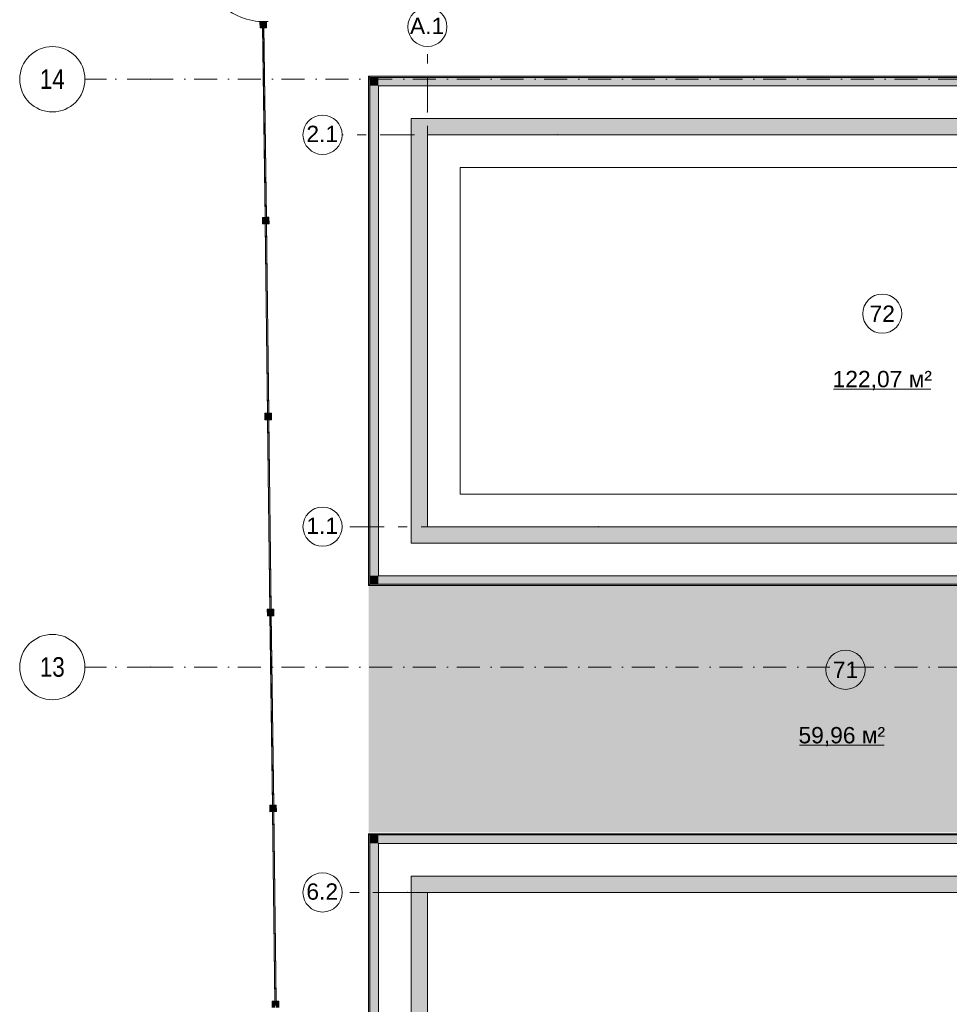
# Model space of a CAD drawing. Header units: millimetres. Extents: x -14761 to 157739, y -22400 to 107990.
# Tile 28 of 256: x -14761 to -525, y 57837 to 72912. Entities that reach past the tile are written whole.
import ezdxf

# ---------------------------------------------------------------- set-up
doc = ezdxf.new("R2010")
doc.units = ezdxf.units.MM
doc.header["$MEASUREMENT"] = 0
doc.linetypes.add('Штрих-Штриховая', pattern=[1093.6110734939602, 529.1666507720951, -211.6666555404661, 141.11111164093, -211.666655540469])
doc.linetypes.add('Штрихпунктирная', pattern=[670.2777624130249, 352.777767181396, -176.388883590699, 0, -141.11111164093])
for name, color, linetype in [('Конструктив - стены бассейнов жб нов', 7, 'Continuous'), ('Местность - Забор', 7, 'Continuous'), ('УЛИЦА_Штриховка отделки_сцена', 7, 'Continuous'), ('Элемент модели - Зоны уличных помещений', 7, 'Continuous'), ('Элемент Модели - Оси', 7, 'Continuous'), ('Элемент модели - Оси Улица Бани', 7, 'Continuous')]:
    doc.layers.add(name, color=color, linetype=linetype)
doc.styles.add('СГЕНЕРИР_СТИЛЬ_1', font='txt')
doc.styles.add('СГЕНЕРИР_СТИЛЬ_3', font='txt')

msp = doc.modelspace()

# ---------------------------------------------------------------- hatches: boundary and pattern name
at = {"layer": 'Конструктив - стены бассейнов жб нов', "linetype": 'Continuous', "lineweight": 0, "true_color": 0x000000}
for points in [[(-9397.02865880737, 72049.50719199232), (-9417.02865880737, 72049.50719199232), (-9397.02865880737, 72029.50719199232)], [(-9397.02865880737, 72029.50719199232), (-9417.02865880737, 72049.50719199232), (-9417.02865880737, 72029.50719199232)], [(-9417.02865880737, 72029.50719199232), (-9417.02865880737, 64269.50719199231), (-9397.028638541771, 64269.50719199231), (-9397.028638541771, 72029.50719199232)], [(-9397.02865880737, 72029.50719199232), (6362.97134119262, 72029.50719199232), (6362.97134119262, 72049.50719199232), (-9397.02865880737, 72049.50719199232)], [(-9267.028658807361, 72029.50719199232), (-9397.02865880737, 72029.50719199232), (-9267.028658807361, 71899.5071919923)], [(-9267.028658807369, 71899.5071919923), (-9397.02865880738, 72029.50719199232), (-9397.02865880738, 71899.5071919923)], [(-9267.028658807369, 71899.5071919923), (6232.971341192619, 71899.5071919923), (6232.971341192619, 72029.50719199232), (-9267.028658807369, 72029.50719199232)], [(-9267.028658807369, 64399.50719199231), (-9267.028658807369, 71899.5071919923), (-9397.02865880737, 71899.5071919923), (-9397.02865880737, 64399.50719199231)], [(-8517.028658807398, 71399.5071919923), (-8767.028658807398, 71399.5071919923), (-8517.028658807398, 71149.5071919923)], [(-8517.028658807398, 71149.5071919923), (-8767.028658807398, 71399.5071919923), (-8767.028658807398, 71149.5071919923)], [(-8517.028658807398, 71149.5071919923), (5482.971341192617, 71149.5071919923), (5482.971341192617, 71399.5071919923), (-8517.028658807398, 71399.5071919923)], [(-8517.028658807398, 65149.50719199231), (-8517.028658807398, 71149.5071919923), (-8767.028658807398, 71149.5071919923), (-8767.028658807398, 65149.50719199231)], [(-8517.028658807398, 65149.50719199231), (-8767.028658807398, 64899.50719199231), (-8517.028658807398, 64899.50719199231)], [(-8767.028658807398, 65149.50719199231), (-8767.028658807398, 64899.50719199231), (-8517.028658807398, 65149.50719199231)], [(5482.971341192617, 65149.50719199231), (-8517.028658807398, 65149.50719199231), (-8517.028658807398, 64899.50719199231), (5482.971341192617, 64899.50719199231)], [(-9267.028658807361, 64399.50719199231), (-9397.028658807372, 64269.50719199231), (-9267.028658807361, 64269.50719199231)], [(-9397.028658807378, 64399.50719199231), (-9397.028658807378, 64269.50719199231), (-9267.028658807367, 64399.50719199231)], [(6232.971341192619, 64399.50719199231), (-9267.028658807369, 64399.50719199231), (-9267.028658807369, 64269.50719199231), (6232.971341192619, 64269.50719199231)], [(-9417.02865880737, 64249.50719199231), (-9397.02865880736, 64249.50719199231), (-9397.02865880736, 64269.50719199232)], [(-9397.028658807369, 64269.50719199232), (-9417.028658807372, 64269.50719199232), (-9417.028658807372, 64249.50719199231)], [(-9397.028658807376, 64249.50719199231), (6362.971341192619, 64249.50719199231), (6362.971341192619, 64269.50708589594), (-9397.028658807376, 64269.50708589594)], [(-9397.028658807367, 60449.50719199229), (-9417.02865880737, 60449.50719199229), (-9397.028658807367, 60429.50719199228)], [(-9397.02865880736, 60429.50719199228), (-9417.028658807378, 60449.5071919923), (-9417.028658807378, 60429.50719199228)], [(-9417.02865880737, 60429.50719199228), (-9417.028658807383, 34949.50719199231), (-9397.028658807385, 34949.50719199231), (-9397.02865880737, 60429.50719199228)], [(-9397.02865880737, 60429.50719199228), (8362.971341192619, 60429.50719199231), (8362.971341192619, 60449.50719199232), (-9397.02865880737, 60449.50719199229)], [(-9267.028658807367, 60429.50719199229), (-9397.02865880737, 60429.50719199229), (-9267.028658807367, 60299.50719199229)], [(-9267.028658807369, 60299.50719199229), (-9397.028658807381, 60429.5071919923), (-9397.028658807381, 60299.50719199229)], [(-9267.028658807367, 60299.50719199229), (8232.971341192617, 60299.50719199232), (8232.971341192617, 60429.50719199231), (-9267.028658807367, 60429.50719199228)], [(-9397.02865880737, 60299.50719199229), (-9397.028658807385, 34949.50719199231), (-9267.028658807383, 34949.50719199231), (-9267.028658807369, 60299.50719199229)], [(-8517.028658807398, 59799.50719199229), (-8767.028658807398, 59799.50719199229), (-8517.028658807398, 59549.50719199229)], [(-8517.028658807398, 59549.50719199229), (-8767.028658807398, 59799.50719199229), (-8767.028658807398, 59549.50719199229)], [(-8517.028658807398, 59549.50719199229), (7482.971341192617, 59549.50719199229), (7482.971341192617, 59799.50719199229), (-8517.028658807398, 59799.50719199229)], [(-8767.028658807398, 59549.50719199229), (-8767.028658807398, 34949.50719199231), (-8517.028658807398, 34949.50719199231), (-8517.028658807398, 59549.50719199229)]]:
    msp.add_hatch(color=18, dxfattribs=at).paths.add_polyline_path(points)
at = {"layer": 'Местность - Забор', "linetype": 'Continuous', "lineweight": 0, "true_color": 0x000000}
for points in [[(-11035.60724695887, 72855.68476277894), (-11035.98248863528, 72885.68241591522), (-11080.97896833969, 72885.11955340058), (-11079.72816275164, 72785.12737627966), (-11034.73168304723, 72785.69023879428), (-11035.10692472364, 72815.68789193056), (-11025.10770701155, 72815.81297248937), (-11024.73246533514, 72785.81531935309), (-10979.73598563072, 72786.37818186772), (-10980.98679121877, 72886.37035898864), (-11025.98327092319, 72885.80749647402), (-11025.60802924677, 72855.80984333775)], [(-11020.10808231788, 72815.87552093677), (-11040.1065175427, 72815.62534388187), (-11003.08031341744, 69855.85693060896), (-10983.08187819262, 69856.10710766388)], [(-10997.58035050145, 69815.92260442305), (-10987.58113288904, 69816.04769295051), (-10987.20586730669, 69786.05004011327), (-10942.20938805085, 69786.61293848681), (-10943.46027332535, 69886.60511461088), (-10988.45675258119, 69886.04221623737), (-10988.08148699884, 69856.04456340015), (-10998.08070461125, 69855.91947487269), (-10998.4559701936, 69885.91712770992), (-11043.45244944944, 69885.35422933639), (-11042.20156417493, 69785.36205321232), (-10997.2050849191, 69785.92495158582)], [(-10982.58152408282, 69816.11023721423), (-11002.57995930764, 69815.86006015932), (-10965.55375518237, 66856.09164688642), (-10945.55531995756, 66856.34182394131)], [(-10960.05379226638, 66816.1573207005), (-10950.05457465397, 66816.28240922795), (-10949.67930907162, 66786.28475639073), (-10904.68282981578, 66786.84765476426), (-10905.93371509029, 66886.83983088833), (-10950.93019434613, 66886.27693251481), (-10950.55492876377, 66856.27927967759), (-10960.55414637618, 66856.15419115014), (-10960.92941195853, 66886.15184398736), (-11005.92589121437, 66885.58894561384), (-11004.67500593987, 66785.59676948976), (-10959.67852668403, 66786.15966786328)], [(-10945.05496584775, 66816.34495349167), (-10965.05340107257, 66816.09477643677), (-10928.02719694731, 63856.32636316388), (-10908.02876172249, 63856.57654021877)], [(-10922.52723403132, 63816.39203697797), (-10912.52801641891, 63816.51712550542), (-10912.15275083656, 63786.51947266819), (-10867.15627158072, 63787.08237104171), (-10868.40715685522, 63887.0745471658), (-10913.40363611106, 63886.51164879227), (-10913.02837052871, 63856.51399595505), (-10923.02758814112, 63856.3889074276), (-10923.40285372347, 63886.38656026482), (-10968.39933297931, 63885.8236618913), (-10967.14844770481, 63785.83148576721), (-10922.15196844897, 63786.39438414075)], [(-10907.52840761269, 63816.57966976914), (-10927.52684283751, 63816.32949271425), (-10890.50063871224, 60856.56107944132), (-10870.50220348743, 60856.81125649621)], [(-10885.00067579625, 60816.62675325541), (-10875.00145818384, 60816.75184178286), (-10874.62619260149, 60786.75418894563), (-10829.62971334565, 60787.31708731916), (-10830.88059862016, 60887.30926344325), (-10875.877077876, 60886.74636506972), (-10875.50181229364, 60856.7487122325), (-10885.50102990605, 60856.62362370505), (-10885.8762954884, 60886.62127654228), (-10930.87277474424, 60886.05837816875), (-10929.62188946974, 60786.06620204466), (-10884.6254102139, 60786.62910041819)], [(-10870.00184937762, 60816.81438604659), (-10890.00028460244, 60816.56420899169), (-10852.97408047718, 57856.79579571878), (-10832.97564525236, 57857.04597277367)], [(-10847.47411756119, 57816.86146953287), (-10837.47489994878, 57816.98655806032), (-10837.09963436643, 57786.9889052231), (-10792.10315511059, 57787.55180359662), (-10793.35404038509, 57887.54397972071), (-10838.35051964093, 57886.98108134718), (-10837.97525405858, 57856.98342850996), (-10847.97447167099, 57856.85833998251), (-10848.34973725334, 57886.85599281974), (-10893.34621650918, 57886.29309444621), (-10892.09533123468, 57786.30091832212), (-10847.09885197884, 57786.86381669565)]]:
    msp.add_hatch(color=18, dxfattribs=at).paths.add_polyline_path(points)
at = {"layer": 'УЛИЦА_Штриховка отделки_сцена', "linetype": 'Continuous', "lineweight": 0, "true_color": 0x000000}
msp.add_hatch(color=18, dxfattribs=at).paths.add_polyline_path([(-9417.028611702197, 60469.50719199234), (6382.971341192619, 60469.50719199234), (6382.971341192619, 64249.50711217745), (-9417.028611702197, 64249.50711217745)])

# ---------------------------------------------------------------- linework, layer by layer
at = {"layer": 'Конструктив - стены бассейнов жб нов', "color": 251, "linetype": 'Continuous', "lineweight": 20, "true_color": 0x575757}
for p, q in [((-9267.028658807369, 72029.50719199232), (-9397.02865880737, 72029.50719199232)), ((-9397.02865880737, 72029.50719199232), (-9397.02865880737, 71899.5071919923)), ((-9267.028658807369, 72029.50719199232), (-9397.02865880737, 72029.50719199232)), ((6232.971341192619, 72029.50719199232), (-9267.028658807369, 72029.50719199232)), ((-9397.02865880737, 71899.5071919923), (-9397.02865880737, 64399.50719199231)), ((-9397.02865880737, 64399.50719199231), (-9397.02865880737, 64269.50719199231)), ((-9397.028658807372, 64269.50719199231), (-9267.028658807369, 64269.50719199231)), ((-9397.028658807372, 64269.50719199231), (-9267.028658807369, 64269.50719199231)), ((-9267.028658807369, 64269.50719199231), (6232.971341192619, 64269.50719199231)), ((-9267.028658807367, 60429.50719199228), (-9397.02865880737, 60429.50719199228)), ((-9397.02865880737, 60429.50719199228), (-9397.02865880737, 60299.50719199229)), ((-9267.028658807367, 60429.50719199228), (-9397.02865880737, 60429.50719199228)), ((8232.971341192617, 60429.50719199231), (-9267.028658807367, 60429.50719199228)), ((-9397.02865880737, 60299.50719199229), (-9397.028658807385, 34949.50719199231))]:
    msp.add_line(p, q, dxfattribs=at)
at = {"layer": 'Конструктив - стены бассейнов жб нов', "color": 251, "linetype": 'Continuous', "lineweight": 20, "true_color": 0x575757, "flags": 128}
for points in [[(-9417.02865880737, 72049.50719199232), (-9397.02865880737, 72049.50719199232)], [(-9417.02865880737, 72049.50719199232), (-9417.02865880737, 64249.50719199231)], [(6382.971341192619, 72049.50719199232), (-9397.02865880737, 72049.50719199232)], [(-9267.028658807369, 64399.50719199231), (-9267.028658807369, 71899.5071919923)], [(-9267.028658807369, 71899.5071919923), (6232.971341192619, 71899.5071919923)], [(-8767.028658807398, 71399.5071919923), (-8517.028658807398, 71399.5071919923)], [(-8767.028658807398, 71399.5071919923), (-8767.028658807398, 64899.50719199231)], [(5732.971341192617, 71399.5071919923), (-8517.028658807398, 71399.5071919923)], [(-8517.028658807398, 65149.50719199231), (-8517.028658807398, 71149.5071919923)], [(-8517.028658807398, 71149.5071919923), (5482.971341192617, 71149.5071919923)], [(5482.971341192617, 65149.50719199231), (-8517.028658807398, 65149.50719199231)], [(-8767.028658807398, 64899.50719199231), (-8517.028658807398, 64899.50719199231)], [(-8517.028658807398, 64899.50719199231), (5732.971341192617, 64899.50719199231)], [(6232.971341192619, 64399.50719199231), (-9267.028658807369, 64399.50719199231)], [(-9417.02865880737, 64249.50719199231), (-9397.02865880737, 64249.50719199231)], [(-9397.02865880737, 64249.50719199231), (6382.971341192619, 64249.50719199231)], [(-9417.028658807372, 60449.50719199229), (-9397.02865880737, 60449.50719199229)], [(-9417.02865880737, 60449.50719199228), (-9417.028658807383, 34949.50719199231)], [(8382.971341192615, 60449.50719199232), (-9397.02865880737, 60449.50719199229)], [(-9267.028658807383, 34949.50719199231), (-9267.028658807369, 60299.50719199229)], [(-9267.028658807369, 60299.50719199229), (8232.971341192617, 60299.50719199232)], [(-8767.028658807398, 59799.50719199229), (-8517.028658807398, 59799.50719199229)], [(-8767.028658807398, 59799.50719199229), (-8767.028658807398, 34949.50719199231)], [(7732.971341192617, 59799.50719199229), (-8517.028658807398, 59799.50719199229)], [(-8517.028658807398, 34949.50719199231), (-8517.028658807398, 59549.50719199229)], [(-8517.028658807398, 59549.50719199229), (7482.971341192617, 59549.50719199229)]]:
    msp.add_lwpolyline(points, dxfattribs=at)
at = {"layer": 'Конструктив - стены бассейнов жб нов', "color": 7, "linetype": 'Continuous', "lineweight": 15, "flags": 128}
msp.add_lwpolyline([(-8517.028658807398, 71149.50713238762), (-8517.028658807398, 65149.50719199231), (5482.971341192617, 65149.50719199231), (5482.971341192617, 67549.184703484), (4982.971311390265, 67549.184703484), (4982.971311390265, 65649.50722179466), (-8017.028629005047, 65649.50722179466), (-8017.028629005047, 70649.50710258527), (4982.971311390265, 70649.50710258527), (4982.971311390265, 68749.55890932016), (5482.971341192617, 68749.55890932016), (5482.971341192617, 71149.50713238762)], close=True, dxfattribs=at)
for points in [[(-9267.028658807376, 34949.50719199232, 0.414213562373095), (-4517.02865880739, 30199.50719199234), (-514.0691046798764, 30199.50719199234), (3482.971341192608, 30199.50719199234, 0.414213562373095), (8232.971341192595, 34949.50719199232), (8232.971341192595, 60299.50719199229), (-9267.028658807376, 60299.50719199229)], [(7732.97134119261, 34949.50719199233), (7732.97134119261, 59799.5071919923), (-8767.02865880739, 59799.5071919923), (-8767.02865880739, 34949.50719199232, 0.414213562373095), (-4517.02865880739, 30699.50719199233), (-514.0691046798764, 30699.50719199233), (3482.97134119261, 30699.50719199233, 0.414213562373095)]]:
    msp.add_lwpolyline(points, format="xyb", close=True, dxfattribs=at)
at = {"layer": 'Местность - Забор', "color": 7, "linetype": 'Continuous', "lineweight": 15}
for p, q in [((-11035.98248863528, 72885.68241591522), (-11080.97896833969, 72885.11955340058)), ((-11080.97896833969, 72885.11955340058), (-11079.72816275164, 72785.12737627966)), ((-11035.98248863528, 72885.68241591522), (-11035.60724695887, 72855.68476277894)), ((-11025.60802924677, 72855.80984333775), (-11035.60724695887, 72855.68476277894)), ((-11025.10770701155, 72815.81297248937), (-11035.10692472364, 72815.68789193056)), ((-11035.10692472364, 72815.68789193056), (-11034.73168304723, 72785.69023879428)), ((-10980.98679121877, 72886.37035898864), (-11025.98327092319, 72885.80749647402)), ((-11025.98327092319, 72885.80749647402), (-11025.60802924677, 72855.80984333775)), ((-11025.10770701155, 72815.81297248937), (-11024.73246533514, 72785.81531935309)), ((-10955.95118457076, 72883.68323577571), (-11010.94688253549, 72882.99533652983)), ((-11010.94688253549, 72882.99533652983), (-10955.95118457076, 72883.68323577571)), ((-10980.98679121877, 72886.37035898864), (-10979.73598563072, 72786.37818186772)), ((-11034.73168304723, 72785.69023879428), (-11079.72816275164, 72785.12737627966)), ((-10979.73598563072, 72786.37818186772), (-11024.73246533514, 72785.81531935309)), ((-10998.4559701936, 69885.91712770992), (-11043.45244944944, 69885.35422933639)), ((-11043.45244944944, 69885.35422933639), (-11042.20156417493, 69785.36205321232)), ((-10998.4559701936, 69885.91712770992), (-10998.08070461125, 69855.91947487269)), ((-10988.08148699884, 69856.04456340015), (-10998.08070461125, 69855.91947487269)), ((-10987.58113288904, 69816.04769295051), (-10997.58035050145, 69815.92260442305)), ((-10997.58035050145, 69815.92260442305), (-10997.2050849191, 69785.92495158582)), ((-10943.46027332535, 69886.60511461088), (-10988.45675258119, 69886.04221623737)), ((-10988.45675258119, 69886.04221623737), (-10988.08148699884, 69856.04456340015)), ((-10987.58113288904, 69816.04769295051), (-10987.20586730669, 69786.05004011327)), ((-10943.46027332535, 69886.60511461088), (-10942.20938805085, 69786.61293848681)), ((-10997.2050849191, 69785.92495158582), (-11042.20156417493, 69785.36205321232)), ((-10942.20938805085, 69786.61293848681), (-10987.20586730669, 69786.05004011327)), ((-10960.92941195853, 66886.15184398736), (-11005.92589121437, 66885.58894561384)), ((-11005.92589121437, 66885.58894561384), (-11004.67500593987, 66785.59676948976)), ((-10959.67852668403, 66786.15966786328), (-11004.67500593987, 66785.59676948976)), ((-10960.92941195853, 66886.15184398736), (-10960.55414637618, 66856.15419115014)), ((-10950.55492876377, 66856.27927967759), (-10960.55414637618, 66856.15419115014)), ((-10950.05457465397, 66816.28240922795), (-10960.05379226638, 66816.1573207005)), ((-10960.05379226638, 66816.1573207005), (-10959.67852668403, 66786.15966786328)), ((-10905.93371509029, 66886.83983088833), (-10950.93019434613, 66886.27693251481)), ((-10950.93019434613, 66886.27693251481), (-10950.55492876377, 66856.27927967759)), ((-10950.05457465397, 66816.28240922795), (-10949.67930907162, 66786.28475639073)), ((-10904.68282981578, 66786.84765476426), (-10949.67930907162, 66786.28475639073)), ((-10905.93371509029, 66886.83983088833), (-10904.68282981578, 66786.84765476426)), ((-10923.40285372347, 63886.38656026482), (-10968.39933297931, 63885.8236618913)), ((-10968.39933297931, 63885.8236618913), (-10967.14844770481, 63785.83148576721)), ((-10922.15196844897, 63786.39438414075), (-10967.14844770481, 63785.83148576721)), ((-10923.40285372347, 63886.38656026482), (-10923.02758814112, 63856.3889074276)), ((-10913.02837052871, 63856.51399595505), (-10923.02758814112, 63856.3889074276)), ((-10912.52801641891, 63816.51712550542), (-10922.52723403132, 63816.39203697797)), ((-10922.52723403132, 63816.39203697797), (-10922.15196844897, 63786.39438414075)), ((-10868.40715685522, 63887.0745471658), (-10913.40363611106, 63886.51164879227)), ((-10913.40363611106, 63886.51164879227), (-10913.02837052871, 63856.51399595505)), ((-10912.52801641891, 63816.51712550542), (-10912.15275083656, 63786.51947266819)), ((-10867.15627158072, 63787.08237104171), (-10912.15275083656, 63786.51947266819)), ((-10868.40715685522, 63887.0745471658), (-10867.15627158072, 63787.08237104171)), ((-10885.8762954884, 60886.62127654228), (-10930.87277474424, 60886.05837816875)), ((-10930.87277474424, 60886.05837816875), (-10929.62188946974, 60786.06620204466)), ((-10884.6254102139, 60786.62910041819), (-10929.62188946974, 60786.06620204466)), ((-10885.8762954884, 60886.62127654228), (-10885.50102990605, 60856.62362370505)), ((-10875.50181229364, 60856.7487122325), (-10885.50102990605, 60856.62362370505)), ((-10875.00145818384, 60816.75184178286), (-10885.00067579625, 60816.62675325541)), ((-10885.00067579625, 60816.62675325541), (-10884.6254102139, 60786.62910041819)), ((-10830.88059862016, 60887.30926344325), (-10875.877077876, 60886.74636506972)), ((-10875.877077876, 60886.74636506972), (-10875.50181229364, 60856.7487122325)), ((-10875.00145818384, 60816.75184178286), (-10874.62619260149, 60786.75418894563)), ((-10829.62971334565, 60787.31708731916), (-10874.62619260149, 60786.75418894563)), ((-10830.88059862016, 60887.30926344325), (-10829.62971334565, 60787.31708731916)), ((-10848.34973725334, 57886.85599281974), (-10893.34621650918, 57886.29309444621)), ((-10893.34621650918, 57886.29309444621), (-10892.09533123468, 57786.30091832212)), ((-10848.34973725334, 57886.85599281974), (-10847.97447167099, 57856.85833998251)), ((-10837.97525405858, 57856.98342850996), (-10847.97447167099, 57856.85833998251)), ((-10793.35404038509, 57887.54397972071), (-10838.35051964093, 57886.98108134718)), ((-10838.35051964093, 57886.98108134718), (-10837.97525405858, 57856.98342850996)), ((-10793.35404038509, 57887.54397972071), (-10792.10315511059, 57787.55180359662))]:
    msp.add_line(p, q, dxfattribs=at)
at = {"layer": 'Местность - Забор', "color": 7, "linetype": 'Continuous', "lineweight": 15, "flags": 128}
for points in [[(-11020.10808231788, 72815.87552093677), (-11040.1065175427, 72815.62534388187), (-11003.08031341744, 69855.85693060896), (-10983.08187819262, 69856.10710766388)], [(-10982.58152408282, 69816.11023721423), (-11002.57995930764, 69815.86006015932), (-10965.55375518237, 66856.09164688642), (-10945.55531995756, 66856.34182394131)], [(-10945.05496584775, 66816.34495349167), (-10965.05340107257, 66816.09477643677), (-10928.02719694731, 63856.32636316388), (-10908.02876172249, 63856.57654021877)], [(-10907.52840761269, 63816.57966976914), (-10927.52684283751, 63816.32949271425), (-10890.50063871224, 60856.56107944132), (-10870.50220348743, 60856.81125649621)], [(-10870.00184937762, 60816.81438604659), (-10890.00028460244, 60816.56420899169), (-10852.97408047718, 57856.79579571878), (-10832.97564525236, 57857.04597277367)]]:
    msp.add_lwpolyline(points, close=True, dxfattribs=at)
for points in [[(-11039.73125206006, 72785.62769901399), (-11003.45557899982, 69885.85458344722)], [(-11019.73281663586, 72785.87786013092), (-10983.45714377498, 69886.10476050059)], [(-11002.20469372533, 69785.86240732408), (-10965.92902076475, 66886.08929972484)], [(-10982.2062585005, 69786.11258437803), (-10945.93058553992, 66886.3394767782)], [(-10964.67813549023, 66786.09712359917), (-10928.40246252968, 63886.32401600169)], [(-10944.6797002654, 66786.34730065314), (-10908.40402730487, 63886.57419305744)], [(-10927.15157725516, 63786.33183987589), (-10890.87590429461, 60886.55873227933)], [(-10907.15314203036, 63786.5820169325), (-10870.87746906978, 60886.80890933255)], [(-10889.62501902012, 60786.56655615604), (-10853.34934605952, 57886.79344855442)], [(-10869.6265837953, 60786.81673321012), (-10833.35091083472, 57887.0436256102)]]:
    msp.add_lwpolyline(points, dxfattribs=at)
at = {"layer": 'Местность - Забор', "color": 7, "linetype": 'Continuous', "lineweight": 15}
msp.add_arc((-11022.86656322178, 73835.94180767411), 953.0210137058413, 180.7166318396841, 270.7166318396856, dxfattribs=at)
at = {"layer": 'Элемент модели - Зоны уличных помещений', "color": 7, "linetype": 'Continuous', "lineweight": 15}
for p, q in [((-2296.795577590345, 67257.35642196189), (-806.5055775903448, 67257.35642196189)), ((-2821.57868295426, 61804.9957235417), (-1520.99868295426, 61804.9957235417))]:
    msp.add_line(p, q, dxfattribs=at)
at = {"layer": 'Элемент модели - Зоны уличных помещений', "color": 7, "linetype": 'Continuous', "lineweight": 15, "flags": 128}
for points in [[(-1251.650577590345, 68410.92827910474, 0.9999999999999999), (-1851.650577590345, 68410.92827910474, 0.9999999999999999)], [(-1814.830165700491, 62958.56758068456, 0.9999999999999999), (-2414.830165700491, 62958.56758068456, 0.9999999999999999)]]:
    msp.add_lwpolyline(points, format="xyb", close=True, dxfattribs=at)
at = {"layer": 'Элемент Модели - Оси', "color": 7, "linetype": 'Штрихпунктирная', "lineweight": 15}
for p, q in [((-12760.58429662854, 71999.99999999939), (-13760.58429662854, 71999.99999999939)), ((-12760.58429662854, 71999.99999999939), (155650.0000000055, 71999.99999999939)), ((-12760.58429662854, 62999.99999999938), (-13760.58429662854, 62999.99999999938)), ((-12760.58429662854, 62999.99999999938), (155650.0000000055, 62999.99999999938))]:
    msp.add_line(p, q, dxfattribs=at)
at = {"layer": 'Элемент Модели - Оси', "color": 7, "linetype": 'Continuous', "lineweight": 15}
for centre in [(-14260.58429662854, 71999.99999999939), (-14260.58429662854, 62999.99999999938)]:
    msp.add_circle(centre, 500, dxfattribs=at)
at = {"layer": 'Элемент Модели - Оси', "color": 7, "linetype": 'Штрихпунктирная', "lineweight": 15}
for p in [(-12760.58429662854, 71999.99999999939), (-12760.58429662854, 71999.99999999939), (-12760.58429662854, 62999.99999999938), (-12760.58429662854, 62999.99999999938)]:
    msp.add_point(p, dxfattribs=at)
at = {"layer": 'Элемент модели - Оси Улица Бани', "color": 7, "linetype": 'Штрих-Штриховая', "lineweight": 15}
for p, q in [((-8517.028658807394, 71501.24641434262), (-8517.028658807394, 72501.24641434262)), ((-8517.028658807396, 66381.33953363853), (-8517.028658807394, 71501.24641434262)), ((-6525.628106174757, 71149.5071919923), (-9822.952578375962, 71149.5071919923)), ((-6525.628106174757, 71149.5071919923), (5309.338724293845, 71149.5071919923)), ((-8517.028658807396, 66381.33953363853), (-8517.028658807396, 65381.33953363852)), ((-5897.307560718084, 65149.50719199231), (-9822.952578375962, 65149.50719199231)), ((-5897.307560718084, 65149.50719199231), (4830.855886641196, 65149.50719199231)), ((-8822.952578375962, 59549.50719199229), (-9822.952578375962, 59549.50719199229)), ((-8822.952578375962, 59549.50719199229), (8582.971341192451, 59549.50719199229))]:
    msp.add_line(p, q, dxfattribs=at)
at = {"layer": 'Элемент модели - Оси Улица Бани', "color": 7, "linetype": 'Continuous', "lineweight": 15}
for centre in [(-8517.028658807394, 72801.24641434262), (-10122.95257837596, 71149.5071919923), (-10122.95257837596, 65149.50719199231), (-10122.95257837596, 59549.50719199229)]:
    msp.add_circle(centre, 300.0000000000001, dxfattribs=at)
at = {"layer": 'Элемент модели - Оси Улица Бани', "color": 7, "linetype": 'Штрих-Штриховая', "lineweight": 15}
for p in [(-8517.028658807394, 71501.24641434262), (-8517.028658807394, 71501.24641434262), (-6525.628106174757, 71149.5071919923), (-6525.628106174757, 71149.5071919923), (-5897.307560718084, 65149.50719199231), (-5897.307560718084, 65149.50719199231), (-8822.952578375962, 59549.50719199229), (-8822.952578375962, 59549.50719199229)]:
    msp.add_point(p, dxfattribs=at)

# ---------------------------------------------------------------- texts
at = {"layer": 'Элемент модели - Зоны уличных помещений', "color": 7, "lineweight": 15, "char_height": 250, "attachment_point": 5, "style": 'СГЕНЕРИР_СТИЛЬ_1'}
for s, insert in [('\\A1;{\\pqc;\\fArial|b0|i0|c204|p38;72}', (-1551.650577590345, 68410.92870767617)), ('\\A1;{\\pqc;\\fArial|b0|i0|c204|p38;122,07 м²}', (-1551.650577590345, 67386.67156481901)), ('\\A1;{\\pqc;\\fArial|b0|i0|c204|p38;71}', (-2114.830165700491, 62958.56800925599)), ('\\A1;{\\pqc;\\fArial|b0|i0|c204|p38;59,96 м²}', (-2171.28868295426, 61934.31086639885))]:
    msp.add_mtext(s, dxfattribs=dict(at, insert=insert))
at = {"layer": 'Элемент Модели - Оси', "color": 30, "lineweight": 5, "true_color": 0xff823e, "char_height": 300.0000000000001, "attachment_point": 4, "style": 'СГЕНЕРИР_СТИЛЬ_3'}
for s, insert in [('\\A1;{\\pql;\\pt0;\\fArial Narrow|b0|i0|c204|p34;14}', (-14452.58479662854, 72002.2589999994)), ('\\A1;{\\pql;\\pt0;\\fArial Narrow|b0|i0|c204|p34;13}', (-14452.58479662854, 62999.61194117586))]:
    msp.add_mtext(s, dxfattribs=dict(at, insert=insert))
at = {"layer": 'Элемент модели - Оси Улица Бани', "color": 30, "lineweight": 5, "true_color": 0xff823e, "char_height": 250, "attachment_point": 6, "style": 'СГЕНЕРИР_СТИЛЬ_1'}
for s, insert in [('\\A1;{\\pqr;\\pt0;\\fArial|b0|i0|c204|p38;А.1}', (-8259.885658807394, 72815.53255719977)), ('\\A1;{\\pqr;\\pt0;\\fArial|b0|i0|c204|p38;2.1}', (-9885.238078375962, 71163.79333484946)), ('\\A1;{\\pqr;\\pt0;\\fArial|b0|i0|c204|p38;1.1}', (-9885.238078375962, 65163.79333484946)), ('\\A1;{\\pqr;\\pt0;\\fArial|b0|i0|c204|p38;6.2}', (-9885.238078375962, 59561.73619199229))]:
    msp.add_mtext(s, dxfattribs=dict(at, insert=insert))

doc.saveas('drawing.dxf')
